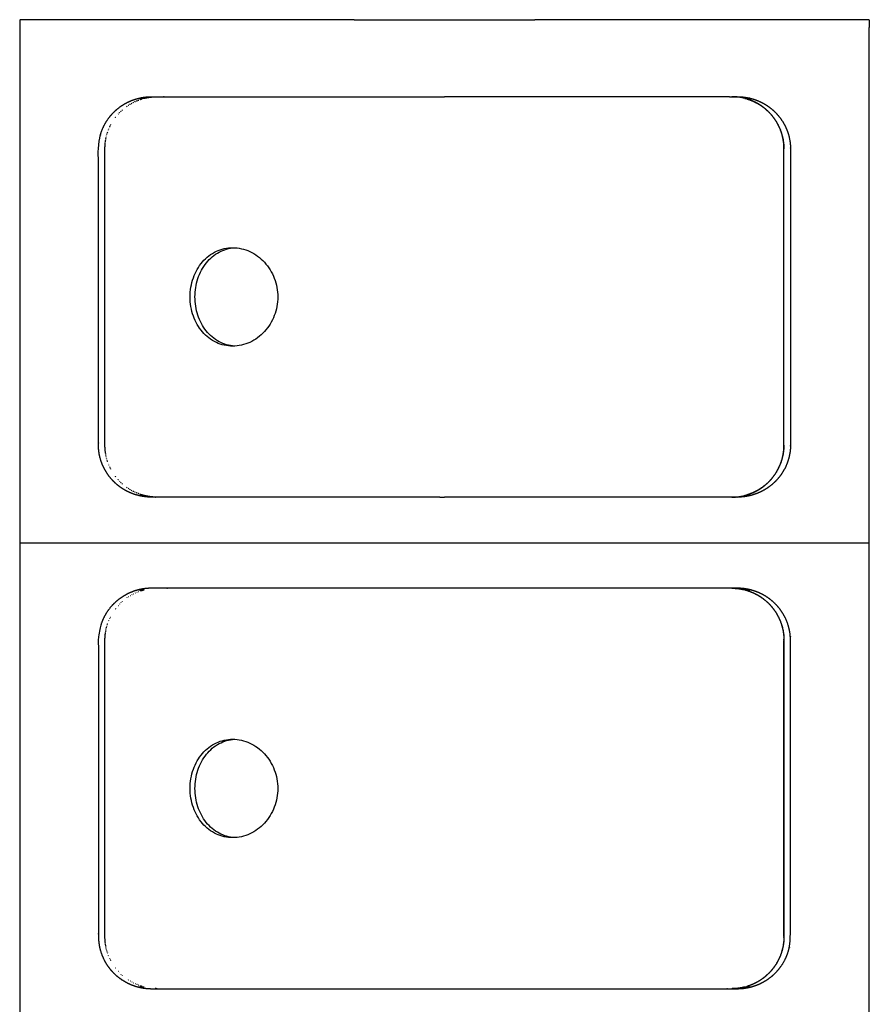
# Model space of a CAD drawing. Header units: millimetres. Extents: x 452 to 484, y 0 to 184.
# Tile 5 of 5: x 452 to 484, y 147 to 184. Entities that reach past the tile are written whole.
import ezdxf

# ---------------------------------------------------------------- set-up
doc = ezdxf.new("R2010")
doc.units = ezdxf.units.MM
doc.header["$MEASUREMENT"] = 0
doc.layers.add('Crea2D$visibili$linee', color=7, linetype='Continuous', true_color=0x000000)

msp = doc.modelspace()

# ---------------------------------------------------------------- linework, layer by layer
at = {"layer": 'Crea2D$visibili$linee'}
for points, degree in [([(452.248, 184.195), (452.248, 184.045), (452.248, 183.895)], 2), ([(452.248, 184.195), (452.254, 184.195), (452.261, 184.195)], 2), ([(464.845, 184.195), (458.553, 184.195), (452.261, 184.195)], 2), ([(464.845, 184.195), (468.25, 184.195), (471.654, 184.195)], 2), ([(484.227, 184.195), (477.941, 184.195), (471.654, 184.195)], 2), ([(484.227, 184.195), (484.238, 184.195), (484.248, 184.195)], 2), ([(484.248, 184.195), (484.248, 184.045), (484.248, 183.895)], 2), ([(452.248, 183.895), (452.248, 174.196), (452.248, 164.496)], 2), ([(484.248, 164.496), (484.248, 174.196), (484.248, 183.895)], 2), ([(456.448, 181.035), (456.458, 181.041), (456.468, 181.047), (456.479, 181.052)], 3), ([(456.509, 181.069), (456.52, 181.074), (456.53, 181.08), (456.541, 181.085)], 3), ([(456.572, 181.1), (456.583, 181.106), (456.594, 181.111), (456.604, 181.116)], 3), ([(456.637, 181.13), (456.647, 181.135), (456.658, 181.139), (456.669, 181.144)], 3), ([(456.702, 181.157), (456.712, 181.161), (456.723, 181.165), (456.734, 181.169)], 3), ([(456.72, 181.233), (456.827, 181.233), (456.934, 181.233)], 2), ([(456.767, 181.182), (456.778, 181.185), (456.789, 181.189), (456.8, 181.193)], 3), ([(456.801, 181.193), (456.822, 181.2), (456.843, 181.207), (456.865, 181.213)], 3), ([(479.103, 181.294), (479.093, 181.294), (479.082, 181.294), (479.071, 181.294)], 3), ([(479.103, 181.294), (479.097, 181.294), (479.091, 181.294), (479.085, 181.294)], 3), ([(479.089, 181.294), (479.111, 181.294), (479.132, 181.294)], 2), ([(479.562, 181.232), (479.67, 181.232), (479.778, 181.232)], 2), ([(456.005, 180.689), (456.009, 180.693), (456.014, 180.698), (456.018, 180.703)], 3), ([(456.044, 180.728), (456.053, 180.737), (456.062, 180.746), (456.071, 180.755)], 3), ([(456.098, 180.78), (456.107, 180.789), (456.117, 180.797), (456.126, 180.805)], 3), ([(456.269, 180.919), (456.279, 180.926), (456.288, 180.933), (456.298, 180.94)], 3), ([(456.328, 180.961), (456.338, 180.967), (456.348, 180.974), (456.357, 180.98)], 3), ([(455.677, 180.229), (455.68, 180.235), (455.683, 180.241), (455.686, 180.246)], 3), ([(455.852, 180.509), (455.857, 180.515), (455.861, 180.521), (455.866, 180.527)], 3), ([(455.543, 179.899), (455.545, 179.904), (455.546, 179.909), (455.548, 179.914)], 3), ([(455.556, 179.939), (455.558, 179.946), (455.56, 179.952), (455.562, 179.958)], 3), ([(455.591, 180.039), (455.592, 180.041), (455.593, 180.043), (455.594, 180.045)], 3), ([(455.637, 180.148), (455.641, 180.155), (455.644, 180.162), (455.647, 180.168)], 3), ([(455.657, 180.189), (455.66, 180.195), (455.663, 180.202), (455.666, 180.208)], 3), ([(455.477, 179.591), (455.478, 179.605), (455.481, 179.619), (455.483, 179.633)], 3), ([(455.485, 179.649), (455.487, 179.66), (455.489, 179.671), (455.491, 179.681)], 3), ([(455.495, 179.705), (455.497, 179.713), (455.498, 179.721), (455.5, 179.729)], 3), ([(455.506, 179.758), (455.508, 179.764), (455.509, 179.77), (455.51, 179.776)], 3), ([(455.518, 179.808), (455.519, 179.813), (455.521, 179.818), (455.522, 179.823)], 3), ([(455.53, 179.855), (455.532, 179.86), (455.533, 179.864), (455.534, 179.869)], 3), ([(455.483, 167.873), (455.481, 167.887), (455.478, 167.901), (455.477, 167.915)], 3), ([(455.491, 167.824), (455.489, 167.835), (455.487, 167.846), (455.485, 167.857)], 3), ([(455.5, 167.777), (455.498, 167.785), (455.497, 167.793), (455.495, 167.801)], 3), ([(455.51, 167.73), (455.509, 167.736), (455.508, 167.742), (455.506, 167.748)], 3), ([(455.522, 167.683), (455.521, 167.688), (455.519, 167.693), (455.518, 167.698)], 3), ([(455.534, 167.637), (455.533, 167.642), (455.532, 167.646), (455.53, 167.651)], 3), ([(455.548, 167.592), (455.546, 167.597), (455.545, 167.602), (455.543, 167.607)], 3), ([(455.562, 167.548), (455.56, 167.554), (455.558, 167.56), (455.556, 167.567)], 3), ([(455.594, 167.461), (455.593, 167.463), (455.592, 167.465), (455.591, 167.467)], 3), ([(455.647, 167.337), (455.644, 167.344), (455.641, 167.351), (455.637, 167.358)], 3), ([(455.666, 167.298), (455.663, 167.304), (455.66, 167.311), (455.657, 167.317)], 3), ([(455.686, 167.259), (455.683, 167.265), (455.68, 167.271), (455.677, 167.277)], 3), ([(455.866, 166.979), (455.861, 166.985), (455.857, 166.991), (455.852, 166.997)], 3), ([(456.018, 166.803), (456.014, 166.808), (456.009, 166.813), (456.005, 166.817)], 3), ([(456.071, 166.751), (456.062, 166.76), (456.053, 166.768), (456.044, 166.777)], 3), ([(456.126, 166.701), (456.117, 166.709), (456.107, 166.717), (456.098, 166.726)], 3), ([(456.298, 166.566), (456.288, 166.573), (456.279, 166.579), (456.269, 166.586)], 3), ([(456.357, 166.526), (456.348, 166.532), (456.338, 166.539), (456.328, 166.545)], 3), ([(456.479, 166.454), (456.468, 166.459), (456.458, 166.465), (456.448, 166.471)], 3), ([(456.541, 166.421), (456.53, 166.426), (456.52, 166.432), (456.509, 166.437)], 3), ([(456.604, 166.39), (456.594, 166.395), (456.583, 166.4), (456.572, 166.405)], 3), ([(456.669, 166.362), (456.658, 166.367), (456.647, 166.371), (456.637, 166.376)], 3), ([(456.734, 166.336), (456.723, 166.34), (456.712, 166.345), (456.702, 166.349)], 3), ([(456.934, 166.273), (456.827, 166.273), (456.72, 166.273)], 2), ([(456.8, 166.313), (456.789, 166.317), (456.778, 166.32), (456.767, 166.324)], 3), ([(456.865, 166.293), (456.843, 166.299), (456.822, 166.306), (456.801, 166.313)], 3), ([(468.076, 166.211), (462.646, 166.211), (457.216, 166.211)], 2), ([(457.354, 166.213), (457.357, 166.212), (457.36, 166.212), (457.363, 166.212)], 3), ([(468.076, 166.211), (468.163, 166.211), (468.25, 166.211)], 2), ([(479.071, 166.211), (479.082, 166.211), (479.093, 166.212), (479.103, 166.212)], 3), ([(479.085, 166.212), (479.091, 166.212), (479.097, 166.212), (479.103, 166.212)], 3), ([(479.132, 166.211), (479.111, 166.211), (479.089, 166.211)], 2), ([(479.778, 166.274), (479.67, 166.274), (479.562, 166.274)], 2), ([(452.248, 164.496), (452.248, 145.539), (452.248, 126.583)], 2), ([(452.248, 164.496), (459.8, 164.496), (467.353, 164.496)], 2), ([(467.353, 164.496), (475.8, 164.496), (484.248, 164.496)], 2), ([(484.248, 126.583), (484.248, 145.539), (484.248, 164.496)], 2), ([(456.352, 162.463), (456.354, 162.464), (456.356, 162.465), (456.357, 162.466)], 3), ([(456.475, 162.536), (456.476, 162.537), (456.477, 162.538), (456.479, 162.538)], 3), ([(456.537, 162.569), (456.538, 162.57), (456.54, 162.57), (456.541, 162.571)], 3), ([(456.6, 162.599), (456.601, 162.6), (456.603, 162.601), (456.604, 162.602)], 3), ([(456.664, 162.628), (456.666, 162.628), (456.667, 162.629), (456.669, 162.63)], 3), ([(456.72, 162.719), (456.827, 162.719), (456.934, 162.719)], 2), ([(456.729, 162.654), (456.731, 162.654), (456.733, 162.655), (456.734, 162.655)], 3), ([(456.796, 162.677), (456.797, 162.678), (456.799, 162.678), (456.8, 162.679)], 3), ([(456.801, 162.679), (456.822, 162.686), (456.843, 162.693), (456.865, 162.699)], 3), ([(479.071, 162.78), (479.082, 162.78), (479.093, 162.78), (479.103, 162.78)], 3), ([(479.103, 162.78), (479.097, 162.78), (479.091, 162.78), (479.085, 162.78)], 3), ([(479.089, 162.78), (479.111, 162.78), (479.132, 162.78)], 2), ([(479.562, 162.718), (479.544, 162.723), (479.527, 162.727), (479.51, 162.731)], 3), ([(479.562, 162.718), (479.67, 162.718), (479.778, 162.718)], 2), ([(456.014, 162.184), (456.015, 162.186), (456.017, 162.187), (456.018, 162.189)], 3), ([(456.066, 162.236), (456.068, 162.238), (456.07, 162.239), (456.071, 162.241)], 3), ([(456.12, 162.286), (456.122, 162.288), (456.124, 162.289), (456.126, 162.291)], 3), ([(456.292, 162.422), (456.294, 162.423), (456.296, 162.425), (456.298, 162.426)], 3), ([(455.68, 161.722), (455.682, 161.725), (455.684, 161.729), (455.686, 161.732)], 3), ([(455.86, 162.005), (455.862, 162.008), (455.864, 162.01), (455.866, 162.013)], 3), ([(455.53, 161.341), (455.532, 161.346), (455.533, 161.35), (455.534, 161.355)], 3), ([(455.543, 161.385), (455.545, 161.39), (455.546, 161.395), (455.548, 161.4)], 3), ([(455.556, 161.425), (455.558, 161.432), (455.56, 161.438), (455.562, 161.444)], 3), ([(455.591, 161.525), (455.592, 161.527), (455.593, 161.529), (455.594, 161.531)], 3), ([(455.642, 161.644), (455.644, 161.648), (455.645, 161.651), (455.647, 161.654)], 3), ([(455.661, 161.683), (455.663, 161.687), (455.664, 161.69), (455.666, 161.694)], 3), ([(455.477, 161.077), (455.478, 161.091), (455.481, 161.105), (455.483, 161.119)], 3), ([(455.485, 161.135), (455.487, 161.146), (455.489, 161.157), (455.491, 161.167)], 3), ([(455.495, 161.191), (455.497, 161.199), (455.498, 161.207), (455.5, 161.215)], 3), ([(455.506, 161.244), (455.508, 161.25), (455.509, 161.256), (455.51, 161.262)], 3), ([(455.518, 161.294), (455.519, 161.299), (455.521, 161.304), (455.522, 161.309)], 3), ([(455.483, 149.359), (455.481, 149.373), (455.478, 149.387), (455.477, 149.401)], 3), ([(455.491, 149.31), (455.489, 149.321), (455.487, 149.332), (455.485, 149.343)], 3), ([(455.5, 149.263), (455.498, 149.271), (455.497, 149.279), (455.495, 149.287)], 3), ([(455.51, 149.216), (455.509, 149.222), (455.508, 149.228), (455.506, 149.234)], 3), ([(455.522, 149.169), (455.521, 149.174), (455.519, 149.179), (455.518, 149.184)], 3), ([(455.534, 149.123), (455.533, 149.128), (455.532, 149.132), (455.53, 149.137)], 3), ([(455.548, 149.078), (455.546, 149.083), (455.545, 149.088), (455.543, 149.093)], 3), ([(455.562, 149.034), (455.56, 149.04), (455.558, 149.046), (455.556, 149.053)], 3), ([(455.594, 148.947), (455.593, 148.949), (455.592, 148.951), (455.591, 148.953)], 3), ([(455.647, 148.823), (455.645, 148.827), (455.644, 148.83), (455.642, 148.834)], 3), ([(455.666, 148.784), (455.664, 148.788), (455.663, 148.791), (455.661, 148.795)], 3), ([(455.686, 148.745), (455.684, 148.749), (455.682, 148.752), (455.68, 148.756)], 3), ([(455.866, 148.465), (455.864, 148.467), (455.862, 148.47), (455.86, 148.472)], 3), ([(456.018, 148.289), (456.017, 148.291), (456.015, 148.292), (456.014, 148.294)], 3), ([(456.071, 148.237), (456.07, 148.238), (456.068, 148.24), (456.066, 148.242)], 3), ([(456.126, 148.187), (456.124, 148.189), (456.122, 148.19), (456.12, 148.192)], 3), ([(456.298, 148.052), (456.296, 148.053), (456.294, 148.055), (456.292, 148.056)], 3), ([(456.357, 148.012), (456.356, 148.013), (456.354, 148.014), (456.352, 148.015)], 3), ([(456.479, 147.94), (456.477, 147.94), (456.476, 147.941), (456.475, 147.942)], 3), ([(456.541, 147.907), (456.54, 147.908), (456.538, 147.908), (456.537, 147.909)], 3), ([(456.604, 147.876), (456.603, 147.877), (456.601, 147.878), (456.6, 147.878)], 3), ([(456.669, 147.848), (456.667, 147.849), (456.666, 147.85), (456.664, 147.85)], 3), ([(456.934, 147.759), (456.827, 147.759), (456.72, 147.759)], 2), ([(456.734, 147.822), (456.733, 147.823), (456.731, 147.824), (456.729, 147.824)], 3), ([(456.8, 147.799), (456.799, 147.799), (456.797, 147.8), (456.796, 147.8)], 3), ([(456.865, 147.779), (456.843, 147.785), (456.822, 147.792), (456.801, 147.799)], 3), ([(457.216, 147.697), (462.732, 147.697), (468.248, 147.697)], 2), ([(457.42, 147.697), (457.397, 147.697), (457.376, 147.698), (457.354, 147.699)], 3), ([(457.354, 147.699), (457.357, 147.698), (457.36, 147.698), (457.363, 147.698)], 3), ([(468.25, 147.697), (468.249, 147.697), (468.248, 147.697)], 2), ([(479.103, 147.698), (479.093, 147.698), (479.082, 147.697), (479.071, 147.697)], 3), ([(479.085, 147.698), (479.091, 147.698), (479.097, 147.698), (479.103, 147.698)], 3), ([(479.132, 147.697), (479.111, 147.697), (479.089, 147.697)], 2), ([(479.778, 147.76), (479.67, 147.76), (479.562, 147.76)], 2), ([(479.563, 147.76), (479.586, 147.766), (479.608, 147.772), (479.63, 147.779)], 3)]:
    msp.add_open_spline(points, degree=degree, dxfattribs=at)
for points, weights, degree, knots in [([(457.216, 166.211), (457.122, 166.211), (457.029, 166.218), (456.936, 166.231), (456.863, 166.241), (456.791, 166.255), (456.718, 166.273), (456.533, 166.32), (456.356, 166.392), (456.191, 166.489), (456.02, 166.589), (455.866, 166.713), (455.732, 166.858), (455.58, 167.023), (455.458, 167.212), (455.37, 167.419), (455.267, 167.659), (455.215, 167.914), (455.215, 168.175), (455.215, 171.894), (455.215, 175.612), (455.215, 179.331), (455.215, 179.592), (455.267, 179.847), (455.37, 180.087), (455.458, 180.294), (455.58, 180.482), (455.732, 180.648), (455.866, 180.793), (456.02, 180.917), (456.191, 181.017), (456.356, 181.114), (456.533, 181.186), (456.72, 181.233), (456.791, 181.251), (456.863, 181.265), (456.936, 181.275), (457.029, 181.288), (457.122, 181.294), (457.216, 181.294), (460.311, 181.294), (464.206, 181.294), (468.25, 181.294)], [1, 0.998410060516, 0.998410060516, 1, 0.999023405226, 0.999023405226, 1, 0.993366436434, 0.993366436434, 1, 0.992679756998, 0.992679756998, 1, 0.990306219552, 0.990306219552, 1, 0.986496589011, 0.986496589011, 1, 1, 1, 1, 0.986504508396, 0.986504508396, 1, 0.990307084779, 0.990307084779, 1, 0.992680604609, 0.992680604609, 1, 0.993366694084, 0.993366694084, 1, 0.999023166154, 0.999023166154, 1, 0.998408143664, 0.998408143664, 1, 1.00328359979, 1.06039662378, 1.17139687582], 3, [0, 0, 0, 0, 0.281659, 0.281659, 0.281659, 0.503973, 0.503973, 0.503973, 1.075114, 1.075114, 1.075114, 1.667048, 1.667048, 1.667048, 2.337411, 2.337411, 2.337411, 3.11494, 3.11494, 3.11494, 14.27118, 14.27118, 14.27118, 15.048712, 15.048712, 15.048712, 15.719073, 15.719073, 15.719073, 16.311007, 16.311007, 16.311007, 16.884123, 16.884123, 16.884123, 17.104462, 17.104462, 17.104462, 17.386122, 17.386122, 17.386122, 29.403039, 29.403039, 29.403039, 29.403039]), ([(456.934, 181.233), (457.038, 181.26), (457.144, 181.275), (457.248, 181.29), (457.354, 181.293)], [1, 0.998514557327, 1, 0.998562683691, 1], 2, [0, 0, 0, 0.2141097, 0.2141097, 0.4246455, 0.4246455, 0.4246455]), ([(478.984, 181.294), (479.083, 181.294), (479.181, 181.294), (479.278, 181.294), (479.374, 181.294), (479.469, 181.288), (479.563, 181.274), (479.617, 181.267), (479.671, 181.257), (479.725, 181.245)], [1.00047420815, 1.00026505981, 1.00010845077, 1.00000438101, 0.998368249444, 0.998368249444, 1.00000438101, 0.999460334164, 0.999460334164, 1.00000438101], 3, [42.6783833, 42.6783833, 42.6783833, 42.6783833, 43.0537692, 43.0537692, 43.0537692, 43.3394968, 43.3394968, 43.3394968, 43.5039635, 43.5039635, 43.5039635, 43.5039635]), ([(479.562, 181.232), (479.457, 181.259), (479.351, 181.274), (479.229, 181.292), (479.107, 181.294)], [1, 0.998500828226, 1, 0.998048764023, 1], 2, [0, 0, 0, 0.2150991, 0.2150991, 0.4604212, 0.4604212, 0.4604212]), ([(479.563, 166.274), (479.745, 166.321), (479.917, 166.393), (480.078, 166.489), (480.246, 166.59), (480.398, 166.714), (480.529, 166.859), (480.678, 167.025), (480.798, 167.213), (480.884, 167.419), (480.984, 167.659), (481.035, 167.915), (481.035, 168.175), (481.035, 171.894), (481.035, 175.612), (481.035, 179.331), (481.035, 179.591), (480.984, 179.847), (480.884, 180.087), (480.798, 180.293), (480.678, 180.481), (480.529, 180.647), (480.398, 180.792), (480.246, 180.916), (480.078, 181.017), (479.917, 181.113), (479.745, 181.185), (479.563, 181.232)], [1, 0.993229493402, 0.993229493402, 1, 0.992640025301, 0.992640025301, 1, 0.990487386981, 0.990487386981, 1, 0.986954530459, 0.986954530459, 1, 1, 1, 1, 0.986954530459, 0.986954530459, 1, 0.990487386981, 0.990487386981, 1, 0.992640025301, 0.992640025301, 1, 0.993229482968, 0.993229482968, 1], 3, [0, 0, 0, 0, 0.560304, 0.560304, 0.560304, 1.14524, 1.14524, 1.14524, 1.811516, 1.811516, 1.811516, 2.587736, 2.587736, 2.587736, 13.743266, 13.743266, 13.743266, 14.519486, 14.519486, 14.519486, 15.185762, 15.185762, 15.185762, 15.770698, 15.770698, 15.770698, 16.331002, 16.331002, 16.331002, 16.331002]), ([(479.63, 181.212), (479.864, 181.142), (480.075, 181.017), (480.328, 180.866), (480.525, 180.647), (480.75, 180.397), (480.88, 180.087), (481.032, 179.724), (481.031, 179.331)], [1, 0.992326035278, 1, 0.988960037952, 1, 0.985731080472, 1, 0.980431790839, 1], 2, [0, 0, 0, 0.486959, 0.486959, 1.071895, 1.071895, 1.738171, 1.738171, 2.514391, 2.514391, 2.514391]), ([(479.779, 181.232), (479.964, 181.185), (480.14, 181.113), (480.304, 181.017), (480.475, 180.917), (480.629, 180.792), (480.763, 180.647), (480.915, 180.482), (481.037, 180.293), (481.125, 180.087), (481.227, 179.847), (481.28, 179.591), (481.28, 179.331), (481.28, 175.612), (481.28, 171.894), (481.28, 168.175), (481.28, 167.914), (481.227, 167.659), (481.125, 167.419), (481.037, 167.213), (480.915, 167.024), (480.763, 166.859), (480.629, 166.713), (480.475, 166.589), (480.304, 166.489), (480.161, 166.405), (480.008, 166.339), (479.848, 166.293)], [1, 0.9934051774, 0.9934051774, 1, 0.99268580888, 0.99268580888, 1, 0.990315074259, 0.990315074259, 1, 0.986515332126, 0.986515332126, 1, 1, 1, 1, 0.986521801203, 0.986521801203, 1, 0.990315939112, 0.990315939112, 1, 0.992686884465, 0.992686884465, 1, 0.994938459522, 0.994938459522, 1], 3, [0, 0, 0, 0, 0.569382, 0.569382, 0.569382, 1.161008, 1.161008, 1.161008, 1.831009, 1.831009, 1.831009, 2.60799, 2.60799, 2.60799, 13.763521, 13.763521, 13.763521, 14.540505, 14.540505, 14.540505, 15.210504, 15.210504, 15.210504, 15.802131, 15.802131, 15.802131, 16.300505, 16.300505, 16.300505, 16.300505]), ([(481.031, 168.175), (481.032, 167.782), (480.88, 167.419), (480.75, 167.109), (480.525, 166.859), (480.328, 166.64), (480.075, 166.489), (479.864, 166.364), (479.63, 166.294)], [1, 0.980431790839, 1, 0.985731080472, 1, 0.988960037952, 1, 0.992326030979, 1], 2, [0, 0, 0, 0.77622, 0.77622, 1.442496, 1.442496, 2.027432, 2.027432, 2.514391, 2.514391, 2.514391]), ([(457.42, 166.211), (457.281, 166.211), (457.144, 166.231), (457.039, 166.246), (456.935, 166.272)], [1, 0.997523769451, 1, 0.998533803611, 1], 2, [0, 0, 0, 0.2763945, 0.2763945, 0.4891118, 0.4891118, 0.4891118]), ([(479.778, 166.274), (479.707, 166.256), (479.635, 166.242), (479.563, 166.231), (479.469, 166.218), (479.374, 166.211), (479.278, 166.211), (476.185, 166.211), (472.291, 166.211), (468.25, 166.211)], [1, 0.999034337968, 0.999034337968, 1, 0.998361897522, 0.998361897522, 1, 1.00333021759, 1.06046043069, 1.17139063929], 3, [0, 0, 0, 0, 0.219049, 0.219049, 0.219049, 0.504776, 0.504776, 0.504776, 12.517125, 12.517125, 12.517125, 12.517125]), ([(479.107, 166.212), (479.188, 166.213), (479.27, 166.22), (479.351, 166.231), (479.422, 166.242), (479.492, 166.256), (479.562, 166.274)], [1, 0.998699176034, 0.998699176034, 1, 0.999000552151, 0.999000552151, 1], 3, [0, 0, 0, 0, 0.2453273, 0.2453273, 0.2453273, 0.460431, 0.460431, 0.460431, 0.460431]), ([(468.25, 147.697), (472.291, 147.697), (476.185, 147.697), (479.278, 147.697), (479.374, 147.697), (479.469, 147.704), (479.563, 147.717), (479.635, 147.728), (479.707, 147.742), (479.779, 147.76), (479.964, 147.807), (480.14, 147.879), (480.304, 147.975), (480.475, 148.075), (480.629, 148.199), (480.763, 148.345), (480.915, 148.51), (481.037, 148.699), (481.125, 148.905), (481.227, 149.145), (481.28, 149.4), (481.28, 149.661), (481.28, 153.38), (481.28, 157.098), (481.28, 160.817), (481.28, 161.077), (481.227, 161.333), (481.125, 161.573), (481.037, 161.779), (480.915, 161.968), (480.763, 162.133), (480.629, 162.278), (480.475, 162.403), (480.304, 162.503), (480.14, 162.599), (479.964, 162.671), (479.778, 162.718), (479.707, 162.736), (479.635, 162.75), (479.563, 162.76), (479.469, 162.774), (479.374, 162.78), (479.278, 162.78), (476.185, 162.78), (472.291, 162.78), (468.248, 162.78), (464.206, 162.78), (460.311, 162.78), (457.216, 162.78), (457.122, 162.78), (457.029, 162.774), (456.936, 162.761), (456.863, 162.751), (456.791, 162.737), (456.718, 162.719), (456.533, 162.672), (456.356, 162.6), (456.191, 162.503), (456.02, 162.403), (455.866, 162.279), (455.732, 162.134), (455.58, 161.968), (455.458, 161.78), (455.37, 161.573), (455.267, 161.333), (455.215, 161.078), (455.215, 160.817), (455.215, 157.098), (455.215, 153.38), (455.215, 149.661), (455.215, 149.4), (455.267, 149.145), (455.37, 148.905), (455.458, 148.698), (455.58, 148.509), (455.732, 148.344), (455.866, 148.199), (456.02, 148.075), (456.191, 147.975), (456.356, 147.878), (456.533, 147.806), (456.72, 147.759), (456.791, 147.741), (456.863, 147.727), (456.936, 147.717), (457.029, 147.704), (457.122, 147.697), (457.216, 147.697)], [1.17139577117, 1.06046507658, 1.0033346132, 1.00000438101, 0.99836627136, 0.99836627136, 1.00000438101, 0.999038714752, 0.999038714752, 1.00000438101, 0.993410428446, 0.993410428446, 1.00000438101, 0.992691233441, 0.992691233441, 1.00000438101, 0.990320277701, 0.990320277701, 1.00000438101, 0.98652612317, 0.98652612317, 1.00000438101, 1.00000438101, 1.00000438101, 1.00000438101, 0.986519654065, 0.986519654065, 1.00000438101, 0.990319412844, 0.990319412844, 1.00000438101, 0.992690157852, 0.992690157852, 1.00000438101, 0.993409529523, 0.993409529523, 1.00000438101, 0.999038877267, 0.999038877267, 1.00000438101, 0.998368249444, 0.998368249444, 1.00000438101, 1.0033346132, 1.06046507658, 1.17133907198, 1.06039662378, 1.00328359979, 1, 0.998408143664, 0.998408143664, 1, 0.999023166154, 0.999023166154, 1, 0.993366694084, 0.993366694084, 1, 0.992680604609, 0.992680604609, 1, 0.990307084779, 0.990307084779, 1, 0.986504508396, 0.986504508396, 1, 1, 1, 1, 0.986496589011, 0.986496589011, 1, 0.990306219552, 0.990306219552, 1, 0.992679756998, 0.992679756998, 1, 0.993366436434, 0.993366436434, 1, 0.999023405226, 0.999023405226, 1, 0.998410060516, 0.998410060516, 1], 3, [-74.088645, -74.088645, -74.088645, -74.088645, -62.076297, -62.076297, -62.076297, -61.790569, -61.790569, -61.790569, -61.569545, -61.569545, -61.569545, -61.000163, -61.000163, -61.000163, -60.408537, -60.408537, -60.408537, -59.738537, -59.738537, -59.738537, -58.961553, -58.961553, -58.961553, -47.806023, -47.806023, -47.806023, -47.029042, -47.029042, -47.029042, -46.35904, -46.35904, -46.35904, -45.767414, -45.767414, -45.767414, -45.196057, -45.196057, -45.196057, -44.977008, -44.977008, -44.977008, -44.691281, -44.691281, -44.691281, -32.677026, -32.677026, -32.677026, -20.660874, -20.660874, -20.660874, -20.379233, -20.379233, -20.379233, -20.156933, -20.156933, -20.156933, -19.585828, -19.585828, -19.585828, -18.993932, -18.993932, -18.993932, -18.323613, -18.323613, -18.323613, -17.54613, -17.54613, -17.54613, -6.3906, -6.3906, -6.3906, -5.61312, -5.61312, -5.61312, -4.9428, -4.9428, -4.9428, -4.350904, -4.350904, -4.350904, -3.777825, -3.777825, -3.777825, -3.5575, -3.5575, -3.5575, -3.275858, -3.275858, -3.275858, -3.275858]), ([(479.107, 162.78), (479.229, 162.778), (479.351, 162.76), (479.431, 162.749), (479.51, 162.731)], [1, 0.998048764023, 1, 0.999154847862, 1], 2, [0, 0, 0, 0.2453221, 0.2453221, 0.4068067, 0.4068067, 0.4068067]), ([(479.563, 162.718), (479.745, 162.671), (479.917, 162.599), (480.078, 162.503), (480.246, 162.402), (480.398, 162.278), (480.529, 162.133), (480.678, 161.967), (480.798, 161.779), (480.884, 161.573), (480.984, 161.333), (481.035, 161.077), (481.035, 160.817), (481.035, 157.098), (481.035, 153.38), (481.035, 149.661), (481.035, 149.401), (480.984, 149.145), (480.884, 148.905), (480.798, 148.699), (480.678, 148.511), (480.529, 148.345), (480.398, 148.2), (480.246, 148.076), (480.078, 147.975), (479.938, 147.891), (479.787, 147.825), (479.63, 147.779)], [1, 0.993229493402, 0.993229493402, 1, 0.992640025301, 0.992640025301, 1, 0.990487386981, 0.990487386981, 1, 0.986954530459, 0.986954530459, 1, 1, 1, 1, 0.986954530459, 0.986954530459, 1, 0.990487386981, 0.990487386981, 1, 0.992640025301, 0.992640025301, 1, 0.994808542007, 0.994808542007, 1], 3, [0, 0, 0, 0, 0.560304, 0.560304, 0.560304, 1.14524, 1.14524, 1.14524, 1.811516, 1.811516, 1.811516, 2.587736, 2.587736, 2.587736, 13.743266, 13.743266, 13.743266, 14.519486, 14.519486, 14.519486, 15.185762, 15.185762, 15.185762, 15.770698, 15.770698, 15.770698, 16.261241, 16.261241, 16.261241, 16.261241]), ([(479.63, 162.698), (479.864, 162.628), (480.075, 162.503), (480.328, 162.352), (480.525, 162.133), (480.75, 161.883), (480.88, 161.573), (481.032, 161.21), (481.031, 160.817)], [1, 0.992326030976, 1, 0.988960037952, 1, 0.985731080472, 1, 0.980431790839, 1], 2, [0, 0, 0, 0.486959, 0.486959, 1.071895, 1.071895, 1.738171, 1.738171, 2.514391, 2.514391, 2.514391]), ([(481.031, 149.661), (481.032, 149.268), (480.88, 148.905), (480.75, 148.595), (480.525, 148.345), (480.328, 148.126), (480.075, 147.975), (479.864, 147.85), (479.63, 147.78)], [1, 0.980431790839, 1, 0.985731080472, 1, 0.988960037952, 1, 0.992326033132, 1], 2, [0, 0, 0, 0.77622, 0.77622, 1.442496, 1.442496, 2.027432, 2.027432, 2.514391, 2.514391, 2.514391]), ([(479.562, 147.76), (479.457, 147.733), (479.351, 147.717), (479.229, 147.7), (479.107, 147.698)], [1, 0.998500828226, 1, 0.998048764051, 1], 2, [0, 0, 0, 0.2150991, 0.2150991, 0.4604212, 0.4604212, 0.4604212])]:
    msp.add_rational_spline(points, weights, degree=degree, knots=knots, dxfattribs=at)
for points, knots in [([(456.388, 180.999), (456.397, 181.005), (456.407, 181.011), (456.417, 181.017), (456.417, 181.017)], [-40.66199198, -40.66199198, -40.66199198, -40.66199198, -40.61252163, -40.61103578, -40.61103578, -40.61103578, -40.61103578]), ([(479.779, 181.232), (479.779, 181.232), (479.778, 181.232), (479.778, 181.232), (479.76, 181.237), (479.743, 181.241), (479.725, 181.245)], [-43.7512019, -43.7512019, -43.7512019, -43.7512019, -43.74922667, -43.74922667, -43.74922667, -43.6731859, -43.6731859, -43.6731859, -43.6731859]), ([(455.955, 180.635), (455.959, 180.639), (455.962, 180.643), (455.966, 180.647), (455.966, 180.648)], [-41.43483839, -41.43483839, -41.43483839, -41.43483839, -41.41082352, -41.40965716, -41.40965716, -41.40965716, -41.40965716]), ([(455.606, 180.076), (455.607, 180.078), (455.609, 180.082), (455.61, 180.084), (455.611, 180.087), (455.611, 180.087)], [-42.25407376, -42.25407376, -42.25407376, -42.25407376, -42.24118204, -42.22829031, -42.22751743, -42.22751743, -42.22751743, -42.22751743]), ([(455.476, 167.922), (455.473, 167.94), (455.469, 167.978), (455.464, 168.04), (455.461, 168.095), (455.46, 168.135), (455.459, 168.155), (455.459, 168.165), (455.459, 168.171), (455.459, 168.233), (455.459, 168.349), (455.459, 168.582), (455.459, 168.989), (455.459, 169.57), (455.459, 170.267), (455.459, 171.196), (455.459, 172.358), (455.459, 173.753), (455.459, 175.147), (455.459, 176.309), (455.459, 177.239), (455.459, 177.936), (455.459, 178.517), (455.459, 178.924), (455.459, 179.157), (455.459, 179.273), (455.459, 179.335), (455.459, 179.341), (455.459, 179.351), (455.46, 179.371), (455.461, 179.411), (455.464, 179.466), (455.469, 179.527), (455.473, 179.566), (455.476, 179.584)], [-54.409616, -54.409616, -54.409616, -54.409616, -54.363592, -54.312026, -54.260459, -54.234675, -54.221783, -54.215338, -54.212115, -54.208892, -54.034586, -53.860281, -53.511671, -52.81445, -52.11723, -51.420009, -50.025568, -48.631127, -47.236685, -45.842244, -45.145023, -44.447803, -43.750582, -43.401972, -43.227667, -43.053361, -43.050138, -43.046916, -43.04047, -43.027578, -43.001794, -42.950228, -42.898661, -42.852637, -42.852637, -42.852637, -42.852637]), ([(481.031, 168.175), (481.031, 168.234), (481.031, 168.35), (481.031, 168.582), (481.031, 168.989), (481.031, 169.57), (481.031, 170.267), (481.031, 171.196), (481.031, 172.358), (481.031, 173.753), (481.031, 175.147), (481.031, 176.309), (481.031, 177.239), (481.031, 177.936), (481.031, 178.517), (481.031, 178.924), (481.031, 179.156), (481.031, 179.272), (481.031, 179.331)], [-54.208067, -54.208067, -54.208067, -54.208067, -54.034586, -53.860281, -53.511671, -52.81445, -52.11723, -51.420009, -50.025568, -48.631127, -47.236685, -45.842244, -45.145023, -44.447803, -43.750582, -43.401972, -43.227667, -43.054186, -43.054186, -43.054186, -43.054186]), ([(461.967, 173.753), (461.967, 173.993), (461.88, 174.47), (461.505, 175.084), (460.942, 175.503), (460.281, 175.654), (459.626, 175.511), (459.091, 175.094), (458.746, 174.475), (458.627, 173.753), (458.745, 173.031), (459.091, 172.412), (459.626, 171.995), (460.281, 171.851), (460.942, 172.003), (461.505, 172.421), (461.88, 173.036), (461.967, 173.513), (461.967, 173.753)], [0, 0, 0, 0, 0.720217, 1.431622, 2.120368, 2.784863, 3.419778, 4.081616, 4.774262, 5.510205, 6.246183, 6.938858, 7.600663, 8.235547, 8.900026, 9.588757, 10.300176, 11.020409, 11.020409, 11.020409, 11.020409]), ([(460.342, 171.902), (460.14, 171.913), (459.73, 172.029), (459.234, 172.456), (458.92, 173.061), (458.815, 173.753), (458.921, 174.447), (459.236, 175.053), (459.733, 175.478), (460.14, 175.592), (460.342, 175.603)], [0, 0, 0, 0, 0.606366, 1.247288, 1.920736, 2.621056, 3.321342, 4.003271, 4.635711, 5.242108, 5.242108, 5.242108, 5.242108]), ([(455.611, 167.418), (455.611, 167.419), (455.61, 167.422), (455.609, 167.424), (455.607, 167.428), (455.606, 167.429)], [-55.03473559, -55.03473559, -55.03473559, -55.03473559, -55.03396272, -55.02107098, -55.00818128, -55.00818128, -55.00818128, -55.00818128]), ([(455.966, 166.858), (455.966, 166.858), (455.962, 166.863), (455.959, 166.867), (455.955, 166.871)], [-55.85259586, -55.85259586, -55.85259586, -55.85259586, -55.85142951, -55.82741521, -55.82741521, -55.82741521, -55.82741521]), ([(456.417, 166.489), (456.417, 166.489), (456.407, 166.495), (456.397, 166.501), (456.388, 166.507)], [-56.65121724, -56.65121724, -56.65121724, -56.65121724, -56.64973139, -56.60026105, -56.60026105, -56.60026105, -56.60026105]), ([(456.934, 166.273), (456.934, 166.273), (456.912, 166.279), (456.889, 166.285), (456.867, 166.292)], [-57.4474959, -57.4474959, -57.4474959, -57.4474959, -57.4469431, -57.3469664, -57.3469664, -57.3469664, -57.3469664]), ([(479.778, 166.274), (479.778, 166.274), (479.779, 166.274), (479.779, 166.274), (479.802, 166.28), (479.825, 166.286), (479.848, 166.293)], [-61.3808396, -61.3808396, -61.3808396, -61.3808396, -61.3788644, -61.3788644, -61.3788644, -61.2794611, -61.2794611, -61.2794611, -61.2794611]), ([(456.414, 162.501), (456.414, 162.502), (456.416, 162.502), (456.417, 162.503), (456.417, 162.503)], [-40.617333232, -40.617333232, -40.617333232, -40.617333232, -40.612521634, -40.611035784, -40.611035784, -40.611035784, -40.611035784]), ([(456.867, 162.7), (456.889, 162.706), (456.912, 162.713), (456.934, 162.718), (456.934, 162.719)], [-39.9152867, -39.9152867, -39.9152867, -39.9152867, -39.81531, -39.8147571, -39.8147571, -39.8147571, -39.8147571]), ([(455.963, 162.13), (455.964, 162.131), (455.965, 162.132), (455.966, 162.133), (455.966, 162.134)], [-41.416519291, -41.416519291, -41.416519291, -41.416519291, -41.410823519, -41.40965716, -41.40965716, -41.40965716, -41.40965716]), ([(455.606, 161.562), (455.607, 161.564), (455.609, 161.568), (455.61, 161.57), (455.611, 161.573), (455.611, 161.573)], [-42.25407376, -42.25407376, -42.25407376, -42.25407376, -42.24118204, -42.22829031, -42.22751743, -42.22751743, -42.22751743, -42.22751743]), ([(455.476, 149.408), (455.473, 149.426), (455.469, 149.464), (455.464, 149.526), (455.461, 149.581), (455.46, 149.621), (455.459, 149.641), (455.459, 149.651), (455.459, 149.657), (455.459, 149.719), (455.459, 149.835), (455.459, 150.068), (455.459, 150.475), (455.459, 151.056), (455.459, 151.753), (455.459, 152.682), (455.459, 153.844), (455.459, 155.239), (455.459, 156.633), (455.459, 157.795), (455.459, 158.725), (455.459, 159.422), (455.459, 160.003), (455.459, 160.41), (455.459, 160.643), (455.459, 160.759), (455.459, 160.821), (455.459, 160.827), (455.459, 160.837), (455.46, 160.857), (455.461, 160.897), (455.464, 160.952), (455.469, 161.013), (455.473, 161.052), (455.476, 161.07)], [-54.409616, -54.409616, -54.409616, -54.409616, -54.363592, -54.312026, -54.260459, -54.234675, -54.221783, -54.215338, -54.212115, -54.208892, -54.034586, -53.860281, -53.511671, -52.81445, -52.11723, -51.420009, -50.025568, -48.631127, -47.236685, -45.842244, -45.145023, -44.447803, -43.750582, -43.401972, -43.227667, -43.053361, -43.050138, -43.046916, -43.04047, -43.027578, -43.001794, -42.950228, -42.898661, -42.852637, -42.852637, -42.852637, -42.852637]), ([(481.031, 149.661), (481.031, 149.72), (481.031, 149.836), (481.031, 150.068), (481.031, 150.475), (481.031, 151.056), (481.031, 151.753), (481.031, 152.682), (481.031, 153.844), (481.031, 155.239), (481.031, 156.633), (481.031, 157.795), (481.031, 158.725), (481.031, 159.422), (481.031, 160.003), (481.031, 160.41), (481.031, 160.642), (481.031, 160.758), (481.031, 160.817)], [-54.208067, -54.208067, -54.208067, -54.208067, -54.034586, -53.860281, -53.511671, -52.81445, -52.11723, -51.420009, -50.025568, -48.631127, -47.236685, -45.842244, -45.145023, -44.447803, -43.750582, -43.401972, -43.227667, -43.054186, -43.054186, -43.054186, -43.054186]), ([(461.967, 155.239), (461.967, 155.479), (461.88, 155.956), (461.505, 156.57), (460.942, 156.989), (460.281, 157.14), (459.626, 156.997), (459.091, 156.58), (458.746, 155.961), (458.627, 155.239), (458.745, 154.517), (459.091, 153.898), (459.626, 153.481), (460.281, 153.337), (460.942, 153.489), (461.505, 153.907), (461.88, 154.522), (461.967, 154.999), (461.967, 155.239)], [0, 0, 0, 0, 0.720217, 1.431622, 2.120368, 2.784863, 3.419778, 4.081616, 4.774262, 5.510205, 6.246183, 6.938858, 7.600663, 8.235547, 8.900026, 9.588757, 10.300176, 11.020409, 11.020409, 11.020409, 11.020409]), ([(460.342, 153.388), (460.14, 153.399), (459.73, 153.515), (459.234, 153.942), (458.92, 154.547), (458.815, 155.239), (458.921, 155.933), (459.236, 156.539), (459.733, 156.964), (460.14, 157.078), (460.342, 157.089)], [0, 0, 0, 0, 0.606366, 1.247288, 1.920736, 2.621056, 3.321342, 4.003271, 4.635711, 5.242108, 5.242108, 5.242108, 5.242108]), ([(455.611, 148.904), (455.611, 148.905), (455.61, 148.908), (455.609, 148.91), (455.607, 148.914), (455.606, 148.915)], [-55.03473559, -55.03473559, -55.03473559, -55.03473559, -55.03396272, -55.02107098, -55.00818128, -55.00818128, -55.00818128, -55.00818128]), ([(455.966, 148.344), (455.966, 148.345), (455.965, 148.346), (455.964, 148.347), (455.963, 148.348)], [-55.852595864, -55.852595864, -55.852595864, -55.852595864, -55.851429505, -55.845733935, -55.845733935, -55.845733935, -55.845733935]), ([(456.417, 147.975), (456.417, 147.975), (456.416, 147.976), (456.414, 147.976), (456.414, 147.977)], [-56.65121724, -56.65121724, -56.65121724, -56.65121724, -56.649731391, -56.644919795, -56.644919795, -56.644919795, -56.644919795])]:
    msp.add_open_spline(points, degree=3, knots=knots, dxfattribs=at)
msp.add_rational_spline([(478.984, 181.294), (475.927, 181.294), (472.152, 181.294), (468.25, 181.294)], [1.00047420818, 1.00695780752, 1.06393169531, 1.17139687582], degree=3, dxfattribs=at)

doc.saveas('drawing.dxf')
